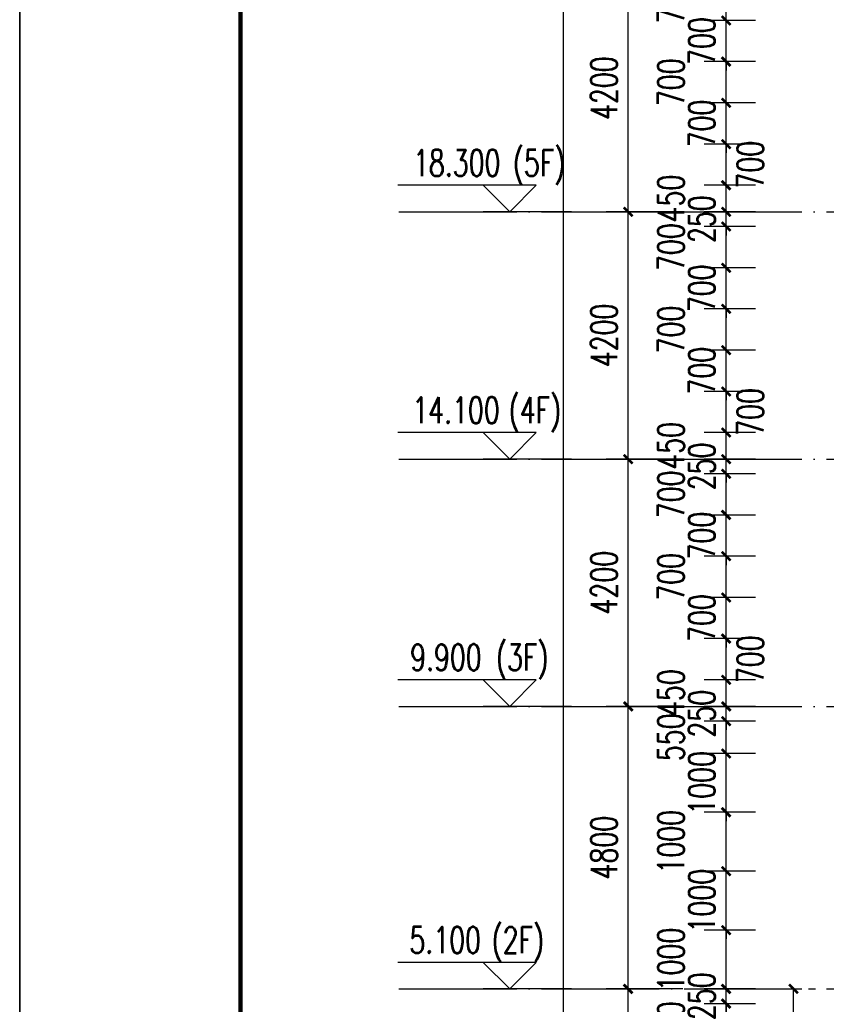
# Model space of a CAD drawing. Header units: millimetres. Extents: x 708158 to 1984082, y -168213 to -53.
# Tile 2 of 220: x 708158 to 721854, y -81118 to -64394. Entities that reach past the tile are written whole.
import ezdxf

# ---------------------------------------------------------------- set-up
doc = ezdxf.new("R2010")
doc.units = ezdxf.units.MM
doc.header["$LTSCALE"] = 1000
doc.linetypes.add('DOTE', pattern=[2.42, 2, -0.2, 0.02, -0.2])
doc.layers.get('0').update_dxf_attribs({"color": 8})
for name, color, linetype in [('A-AXIS', 1, 'DOTE'), ('DIM_ELEV', 3, 'Continuous'), ('PUB_DIM', 3, 'Continuous'), ('PUB_TEXT', 7, 'Continuous')]:
    doc.layers.add(name, color=color, linetype=linetype)
doc.layers.add('图框', color=4, linetype='Continuous', lineweight=35)
doc.styles.add('_TCH_DIM', font='SIMPLEX', dxfattribs={"bigfont": 'GBCBIG'})
doc.styles.add('_TCH_DIM_T3', font='SIMPLEX', dxfattribs={"width": 0.705882, "bigfont": 'GBCBIG'})
doc.dimstyles.new('_TCH_ARCH&&150', dxfattribs={"dimtxt": 446.25, "dimasz": 150, "dimexe": 375, "dimexo": 450, "dimgap": 189.375, "dimtad": 1, "dimdec": 0, "dimzin": 0, "dimdsep": 46, "dimtxsty": '_TCH_DIM_T3', "dimblk": 'ARCHTICK', "dimcen": 0.09, "dimclrt": 7, "dimazin": 2, "dimtfac": 1, "dimtdec": 0, "dimtix": 1, "dimtmove": 2, "dimatfit": 3, "dimfxl": 1, "dimtolj": 1, "dimtzin": 0, "dimarcsym": 0})

# ---------------------------------------------------------------- blocks, each defined once
blk = doc.blocks.new('A$C998f5811')
at = {"layer": '图框', "color": 4}
blk.add_line((-126150, 89100), (-126150, 0), dxfattribs=at)
at = {"layer": '图框', "color": 4, "const_width": 74.2}
blk.add_lwpolyline([(-122400, 1500), (-1500, 1500), (-1500, 87600), (-122400, 87600)], close=True, dxfattribs=at)
blk = doc.blocks.new('_ArchTick')
at = {"color": 0, "linetype": 'ByBlock', "const_width": 0.3}
blk.add_lwpolyline([(-0.5, -0.5), (0.5, 0.5)], dxfattribs=at)
blk = doc.blocks.new('*D82')
at = {"layer": 'Defpoints', "color": 0, "transparency": 16777216}
for p in [(721100, -80857), (721297, -80857), (721100, -83107)]:
    blk.add_point(p, dxfattribs=at)
at = {"layer": 'PUB_DIM', "color": 0, "lineweight": -2, "transparency": 16777216}
for p, q in [((721297, -83107), (721297, -80857)), ((721550, -80857), (721672, -80857)), ((721550, -83107), (721672, -83107))]:
    blk.add_line(p, q, dxfattribs=at)
at = {"layer": 'PUB_DIM', "color": 0, "lineweight": -2, "transparency": 16777216, "xscale": 150, "yscale": 150, "zscale": 150}
for p, rotation in [((721297, -80857), 90), ((721297, -83107), 270)]:
    blk.add_blockref('_ArchTick', p, dxfattribs=dict(at, rotation=rotation))
at = {"layer": 'PUB_DIM', "color": 7, "transparency": 16777216, "insert": (720885, -81982), "char_height": 446.2, "attachment_point": 5, "rotation": 90, "style": '_TCH_DIM_T3'}
blk.add_mtext('\\A1;2250', dxfattribs=at)
blk = doc.blocks.new('*D175')
at = {"layer": 'Defpoints', "color": 0, "transparency": 16777216}
for p in [(717393, -37657), (719866, -37657), (719866, -85957)]:
    blk.add_point(p, dxfattribs=at)
at = {"layer": 'PUB_DIM', "color": 0, "lineweight": -2, "transparency": 16777216}
for p, q in [((719416, -37657), (717018, -37657)), ((717393, -85957), (717393, -37657)), ((719416, -85957), (717018, -85957))]:
    blk.add_line(p, q, dxfattribs=at)
at = {"layer": 'PUB_DIM', "color": 0, "lineweight": -2, "transparency": 16777216, "xscale": 150, "yscale": 150, "zscale": 150}
for p, rotation in [((717393, -37657), 90), ((717393, -85957), 270)]:
    blk.add_blockref('_ArchTick', p, dxfattribs=dict(at, rotation=rotation))
at = {"layer": 'PUB_DIM', "color": 7, "transparency": 16777216, "insert": (716980, -61807), "char_height": 446.2, "attachment_point": 5, "rotation": 90, "style": '_TCH_DIM_T3'}
blk.add_mtext('\\A1;48300', dxfattribs=at)
blk = doc.blocks.new('*D176')
at = {"layer": 'Defpoints', "color": 0, "transparency": 16777216}
for p in [(718489, -80857), (719866, -80857), (719866, -85957)]:
    blk.add_point(p, dxfattribs=at)
at = {"layer": 'PUB_DIM', "color": 0, "lineweight": -2, "transparency": 16777216}
for p, q in [((719416, -80857), (718114, -80857)), ((718489, -85957), (718489, -80857)), ((719416, -85957), (718114, -85957))]:
    blk.add_line(p, q, dxfattribs=at)
at = {"layer": 'PUB_DIM', "color": 0, "lineweight": -2, "transparency": 16777216, "xscale": 150, "yscale": 150, "zscale": 150}
for p, rotation in [((718489, -80857), 90), ((718489, -85957), 270)]:
    blk.add_blockref('_ArchTick', p, dxfattribs=dict(at, rotation=rotation))
at = {"layer": 'PUB_DIM', "color": 7, "transparency": 16777216, "insert": (718077, -83407), "char_height": 446.2, "attachment_point": 5, "rotation": 90, "style": '_TCH_DIM_T3'}
blk.add_mtext('\\A1;5100', dxfattribs=at)
blk = doc.blocks.new('*D177')
at = {"layer": 'Defpoints', "color": 0, "transparency": 16777216}
for p in [(718489, -76057), (719866, -76057), (719866, -80857)]:
    blk.add_point(p, dxfattribs=at)
at = {"layer": 'PUB_DIM', "color": 0, "lineweight": -2, "transparency": 16777216}
for p, q in [((719416, -76057), (718114, -76057)), ((718489, -80857), (718489, -76057)), ((719416, -80857), (718114, -80857))]:
    blk.add_line(p, q, dxfattribs=at)
at = {"layer": 'PUB_DIM', "color": 0, "lineweight": -2, "transparency": 16777216, "xscale": 150, "yscale": 150, "zscale": 150}
for p, rotation in [((718489, -76057), 90), ((718489, -80857), 270)]:
    blk.add_blockref('_ArchTick', p, dxfattribs=dict(at, rotation=rotation))
at = {"layer": 'PUB_DIM', "color": 7, "transparency": 16777216, "insert": (718077, -78457), "char_height": 446.2, "attachment_point": 5, "rotation": 90, "style": '_TCH_DIM_T3'}
blk.add_mtext('\\A1;4800', dxfattribs=at)
blk = doc.blocks.new('*D178')
at = {"layer": 'Defpoints', "color": 0, "transparency": 16777216}
for p in [(718489, -71857), (719866, -71857), (719866, -76057)]:
    blk.add_point(p, dxfattribs=at)
at = {"layer": 'PUB_DIM', "color": 0, "lineweight": -2, "transparency": 16777216}
for p, q in [((719416, -71857), (718114, -71857)), ((718489, -76057), (718489, -71857)), ((719416, -76057), (718114, -76057))]:
    blk.add_line(p, q, dxfattribs=at)
at = {"layer": 'PUB_DIM', "color": 0, "lineweight": -2, "transparency": 16777216, "xscale": 150, "yscale": 150, "zscale": 150}
for p, rotation in [((718489, -71857), 90), ((718489, -76057), 270)]:
    blk.add_blockref('_ArchTick', p, dxfattribs=dict(at, rotation=rotation))
at = {"layer": 'PUB_DIM', "color": 7, "transparency": 16777216, "insert": (718077, -73957), "char_height": 446.2, "attachment_point": 5, "rotation": 90, "style": '_TCH_DIM_T3'}
blk.add_mtext('\\A1;4200', dxfattribs=at)
blk = doc.blocks.new('*D179')
at = {"layer": 'Defpoints', "color": 0, "transparency": 16777216}
for p in [(718489, -67657), (719866, -67657), (719866, -71857)]:
    blk.add_point(p, dxfattribs=at)
at = {"layer": 'PUB_DIM', "color": 0, "lineweight": -2, "transparency": 16777216}
for p, q in [((719416, -67657), (718114, -67657)), ((718489, -71857), (718489, -67657)), ((719416, -71857), (718114, -71857))]:
    blk.add_line(p, q, dxfattribs=at)
at = {"layer": 'PUB_DIM', "color": 0, "lineweight": -2, "transparency": 16777216, "xscale": 150, "yscale": 150, "zscale": 150}
for p, rotation in [((718489, -67657), 90), ((718489, -71857), 270)]:
    blk.add_blockref('_ArchTick', p, dxfattribs=dict(at, rotation=rotation))
at = {"layer": 'PUB_DIM', "color": 7, "transparency": 16777216, "insert": (718077, -69757), "char_height": 446.2, "attachment_point": 5, "rotation": 90, "style": '_TCH_DIM_T3'}
blk.add_mtext('\\A1;4200', dxfattribs=at)
blk = doc.blocks.new('*D180')
at = {"layer": 'Defpoints', "color": 0, "transparency": 16777216}
for p in [(718489, -63457), (719866, -63457), (719866, -67657)]:
    blk.add_point(p, dxfattribs=at)
at = {"layer": 'PUB_DIM', "color": 0, "lineweight": -2, "transparency": 16777216}
for p, q in [((719416, -63457), (718114, -63457)), ((718489, -67657), (718489, -63457)), ((719416, -67657), (718114, -67657))]:
    blk.add_line(p, q, dxfattribs=at)
at = {"layer": 'PUB_DIM', "color": 0, "lineweight": -2, "transparency": 16777216, "xscale": 150, "yscale": 150, "zscale": 150}
for p, rotation in [((718489, -63457), 90), ((718489, -67657), 270)]:
    blk.add_blockref('_ArchTick', p, dxfattribs=dict(at, rotation=rotation))
at = {"layer": 'PUB_DIM', "color": 7, "transparency": 16777216, "insert": (718077, -65557), "char_height": 446.2, "attachment_point": 5, "rotation": 90, "style": '_TCH_DIM_T3'}
blk.add_mtext('\\A1;4200', dxfattribs=at)
blk = doc.blocks.new('*D192')
at = {"layer": 'Defpoints', "color": 0, "transparency": 16777216}
for p in [(720153, -81107), (721100, -81107), (721100, -82107)]:
    blk.add_point(p, dxfattribs=at)
at = {"layer": 'PUB_DIM', "color": 0, "lineweight": -2, "transparency": 16777216}
for p, q in [((720650, -81107), (719778, -81107)), ((720153, -82107), (720153, -81107)), ((720650, -82107), (719778, -82107))]:
    blk.add_line(p, q, dxfattribs=at)
at = {"layer": 'PUB_DIM', "color": 0, "lineweight": -2, "transparency": 16777216, "xscale": 150, "yscale": 150, "zscale": 150}
for p, rotation in [((720153, -81107), 90), ((720153, -82107), 270)]:
    blk.add_blockref('_ArchTick', p, dxfattribs=dict(at, rotation=rotation))
at = {"layer": 'PUB_DIM', "color": 7, "transparency": 16777216, "insert": (719215, -81607), "char_height": 446.2, "attachment_point": 5, "rotation": 90, "style": '_TCH_DIM_T3'}
blk.add_mtext('\\A1;1000', dxfattribs=at)
blk = doc.blocks.new('*D193')
at = {"layer": 'Defpoints', "color": 0, "transparency": 16777216}
for p in [(720153, -80857), (721100, -80857), (721100, -81107)]:
    blk.add_point(p, dxfattribs=at)
at = {"layer": 'PUB_DIM', "color": 0, "lineweight": -2, "transparency": 16777216}
for p, q in [((720153, -80857), (720153, -80707)), ((720650, -80857), (719778, -80857)), ((720153, -81107), (720153, -80857)), ((720650, -81107), (719778, -81107)), ((720153, -81107), (720153, -81257))]:
    blk.add_line(p, q, dxfattribs=at)
at = {"layer": 'PUB_DIM', "color": 0, "lineweight": -2, "transparency": 16777216, "xscale": 150, "yscale": 150, "zscale": 150}
for p, rotation in [((720153, -80857), 270), ((720153, -81107), 90)]:
    blk.add_blockref('_ArchTick', p, dxfattribs=dict(at, rotation=rotation))
at = {"layer": 'PUB_DIM', "color": 7, "transparency": 16777216, "insert": (719740, -80982), "char_height": 446.2, "attachment_point": 5, "rotation": 90, "style": '_TCH_DIM_T3'}
blk.add_mtext('\\A1;250', dxfattribs=at)
blk = doc.blocks.new('*D194')
at = {"layer": 'Defpoints', "color": 0, "transparency": 16777216}
for p in [(720153, -79857), (721100, -79857), (721100, -80857)]:
    blk.add_point(p, dxfattribs=at)
at = {"layer": 'PUB_DIM', "color": 0, "lineweight": -2, "transparency": 16777216}
for p, q in [((720650, -79857), (719778, -79857)), ((720153, -80857), (720153, -79857)), ((720650, -80857), (719778, -80857))]:
    blk.add_line(p, q, dxfattribs=at)
at = {"layer": 'PUB_DIM', "color": 0, "lineweight": -2, "transparency": 16777216, "xscale": 150, "yscale": 150, "zscale": 150}
for p, rotation in [((720153, -79857), 90), ((720153, -80857), 270)]:
    blk.add_blockref('_ArchTick', p, dxfattribs=dict(at, rotation=rotation))
at = {"layer": 'PUB_DIM', "color": 7, "transparency": 16777216, "insert": (719215, -80357), "char_height": 446.2, "attachment_point": 5, "rotation": 90, "style": '_TCH_DIM_T3'}
blk.add_mtext('\\A1;1000', dxfattribs=at)
blk = doc.blocks.new('*D195')
at = {"layer": 'Defpoints', "color": 0, "transparency": 16777216}
for p in [(720153, -78857), (721100, -78857), (721100, -79857)]:
    blk.add_point(p, dxfattribs=at)
at = {"layer": 'PUB_DIM', "color": 0, "lineweight": -2, "transparency": 16777216}
for p, q in [((720153, -78857), (720153, -78707)), ((720650, -78857), (719778, -78857)), ((720153, -79857), (720153, -78857)), ((720650, -79857), (719778, -79857)), ((720153, -79857), (720153, -80007))]:
    blk.add_line(p, q, dxfattribs=at)
at = {"layer": 'PUB_DIM', "color": 0, "lineweight": -2, "transparency": 16777216, "xscale": 150, "yscale": 150, "zscale": 150}
for p, rotation in [((720153, -78857), 270), ((720153, -79857), 90)]:
    blk.add_blockref('_ArchTick', p, dxfattribs=dict(at, rotation=rotation))
at = {"layer": 'PUB_DIM', "color": 7, "transparency": 16777216, "insert": (719740, -79357), "char_height": 446.2, "attachment_point": 5, "rotation": 90, "style": '_TCH_DIM_T3'}
blk.add_mtext('\\A1;1000', dxfattribs=at)
blk = doc.blocks.new('*D196')
at = {"layer": 'Defpoints', "color": 0, "transparency": 16777216}
for p in [(720153, -77857), (721100, -77857), (721100, -78857)]:
    blk.add_point(p, dxfattribs=at)
at = {"layer": 'PUB_DIM', "color": 0, "lineweight": -2, "transparency": 16777216}
for p, q in [((720650, -77857), (719778, -77857)), ((720153, -78857), (720153, -77857)), ((720650, -78857), (719778, -78857))]:
    blk.add_line(p, q, dxfattribs=at)
at = {"layer": 'PUB_DIM', "color": 0, "lineweight": -2, "transparency": 16777216, "xscale": 150, "yscale": 150, "zscale": 150}
for p, rotation in [((720153, -77857), 90), ((720153, -78857), 270)]:
    blk.add_blockref('_ArchTick', p, dxfattribs=dict(at, rotation=rotation))
at = {"layer": 'PUB_DIM', "color": 7, "transparency": 16777216, "insert": (719215, -78357), "char_height": 446.2, "attachment_point": 5, "rotation": 90, "style": '_TCH_DIM_T3'}
blk.add_mtext('\\A1;1000', dxfattribs=at)
blk = doc.blocks.new('*D197')
at = {"layer": 'Defpoints', "color": 0, "transparency": 16777216}
for p in [(720153, -76857), (721100, -76857), (721100, -77857)]:
    blk.add_point(p, dxfattribs=at)
at = {"layer": 'PUB_DIM', "color": 0, "lineweight": -2, "transparency": 16777216}
for p, q in [((720153, -76857), (720153, -76707)), ((720650, -76857), (719778, -76857)), ((720153, -77857), (720153, -76857)), ((720650, -77857), (719778, -77857)), ((720153, -77857), (720153, -78007))]:
    blk.add_line(p, q, dxfattribs=at)
at = {"layer": 'PUB_DIM', "color": 0, "lineweight": -2, "transparency": 16777216, "xscale": 150, "yscale": 150, "zscale": 150}
for p, rotation in [((720153, -76857), 270), ((720153, -77857), 90)]:
    blk.add_blockref('_ArchTick', p, dxfattribs=dict(at, rotation=rotation))
at = {"layer": 'PUB_DIM', "color": 7, "transparency": 16777216, "insert": (719740, -77357), "char_height": 446.2, "attachment_point": 5, "rotation": 90, "style": '_TCH_DIM_T3'}
blk.add_mtext('\\A1;1000', dxfattribs=at)
blk = doc.blocks.new('*D198')
at = {"layer": 'Defpoints', "color": 0, "transparency": 16777216}
for p in [(720153, -76307), (721100, -76307), (721100, -76857)]:
    blk.add_point(p, dxfattribs=at)
at = {"layer": 'PUB_DIM', "color": 0, "lineweight": -2, "transparency": 16777216}
for p, q in [((720650, -76307), (719778, -76307)), ((720153, -76857), (720153, -76307)), ((720650, -76857), (719778, -76857))]:
    blk.add_line(p, q, dxfattribs=at)
at = {"layer": 'PUB_DIM', "color": 0, "lineweight": -2, "transparency": 16777216, "xscale": 150, "yscale": 150, "zscale": 150}
for p, rotation in [((720153, -76307), 90), ((720153, -76857), 270)]:
    blk.add_blockref('_ArchTick', p, dxfattribs=dict(at, rotation=rotation))
at = {"layer": 'PUB_DIM', "color": 7, "transparency": 16777216, "insert": (719215, -76582), "char_height": 446.2, "attachment_point": 5, "rotation": 90, "style": '_TCH_DIM_T3'}
blk.add_mtext('\\A1;550', dxfattribs=at)
blk = doc.blocks.new('*D199')
at = {"layer": 'Defpoints', "color": 0, "transparency": 16777216}
for p in [(720153, -76057), (721100, -76057), (721100, -76307)]:
    blk.add_point(p, dxfattribs=at)
at = {"layer": 'PUB_DIM', "color": 0, "lineweight": -2, "transparency": 16777216}
for p, q in [((720153, -76057), (720153, -75907)), ((720650, -76057), (719778, -76057)), ((720153, -76307), (720153, -76057)), ((720650, -76307), (719778, -76307)), ((720153, -76307), (720153, -76457))]:
    blk.add_line(p, q, dxfattribs=at)
at = {"layer": 'PUB_DIM', "color": 0, "lineweight": -2, "transparency": 16777216, "xscale": 150, "yscale": 150, "zscale": 150}
for p, rotation in [((720153, -76057), 270), ((720153, -76307), 90)]:
    blk.add_blockref('_ArchTick', p, dxfattribs=dict(at, rotation=rotation))
at = {"layer": 'PUB_DIM', "color": 7, "transparency": 16777216, "insert": (719740, -76182), "char_height": 446.2, "attachment_point": 5, "rotation": 90, "style": '_TCH_DIM_T3'}
blk.add_mtext('\\A1;250', dxfattribs=at)
blk = doc.blocks.new('*D200')
at = {"layer": 'Defpoints', "color": 0, "transparency": 16777216}
for p in [(720153, -75607), (721100, -75607), (721100, -76057)]:
    blk.add_point(p, dxfattribs=at)
at = {"layer": 'PUB_DIM', "color": 0, "lineweight": -2, "transparency": 16777216}
for p, q in [((720650, -75607), (719778, -75607)), ((720153, -76057), (720153, -75607)), ((720650, -76057), (719778, -76057))]:
    blk.add_line(p, q, dxfattribs=at)
at = {"layer": 'PUB_DIM', "color": 0, "lineweight": -2, "transparency": 16777216, "xscale": 150, "yscale": 150, "zscale": 150}
for p, rotation in [((720153, -75607), 90), ((720153, -76057), 270)]:
    blk.add_blockref('_ArchTick', p, dxfattribs=dict(at, rotation=rotation))
at = {"layer": 'PUB_DIM', "color": 7, "transparency": 16777216, "insert": (719215, -75832), "char_height": 446.2, "attachment_point": 5, "rotation": 90, "style": '_TCH_DIM_T3'}
blk.add_mtext('\\A1;450', dxfattribs=at)
blk = doc.blocks.new('*D201')
at = {"layer": 'Defpoints', "color": 0, "transparency": 16777216}
for p in [(720153, -74907), (721100, -74907), (721100, -75607)]:
    blk.add_point(p, dxfattribs=at)
at = {"layer": 'PUB_DIM', "color": 0, "lineweight": -2, "transparency": 16777216}
for p, q in [((720650, -74907), (719778, -74907)), ((720153, -75607), (720153, -74907)), ((720650, -75607), (719778, -75607))]:
    blk.add_line(p, q, dxfattribs=at)
at = {"layer": 'PUB_DIM', "color": 0, "lineweight": -2, "transparency": 16777216, "xscale": 150, "yscale": 150, "zscale": 150}
for p, rotation in [((720153, -74907), 90), ((720153, -75607), 270)]:
    blk.add_blockref('_ArchTick', p, dxfattribs=dict(at, rotation=rotation))
at = {"layer": 'PUB_DIM', "color": 7, "transparency": 16777216, "insert": (720565, -75257), "char_height": 446.2, "attachment_point": 5, "rotation": 90, "style": '_TCH_DIM_T3'}
blk.add_mtext('\\A1;700', dxfattribs=at)
blk = doc.blocks.new('*D202')
at = {"layer": 'Defpoints', "color": 0, "transparency": 16777216}
for p in [(720153, -74207), (721100, -74207), (721100, -74907)]:
    blk.add_point(p, dxfattribs=at)
at = {"layer": 'PUB_DIM', "color": 0, "lineweight": -2, "transparency": 16777216}
for p, q in [((720153, -74207), (720153, -74057)), ((720650, -74207), (719778, -74207)), ((720153, -74907), (720153, -74207)), ((720650, -74907), (719778, -74907)), ((720153, -74907), (720153, -75057))]:
    blk.add_line(p, q, dxfattribs=at)
at = {"layer": 'PUB_DIM', "color": 0, "lineweight": -2, "transparency": 16777216, "xscale": 150, "yscale": 150, "zscale": 150}
for p, rotation in [((720153, -74207), 270), ((720153, -74907), 90)]:
    blk.add_blockref('_ArchTick', p, dxfattribs=dict(at, rotation=rotation))
at = {"layer": 'PUB_DIM', "color": 7, "transparency": 16777216, "insert": (719740, -74557), "char_height": 446.2, "attachment_point": 5, "rotation": 90, "style": '_TCH_DIM_T3'}
blk.add_mtext('\\A1;700', dxfattribs=at)
blk = doc.blocks.new('*D203')
at = {"layer": 'Defpoints', "color": 0, "transparency": 16777216}
for p in [(720153, -73507), (721100, -73507), (721100, -74207)]:
    blk.add_point(p, dxfattribs=at)
at = {"layer": 'PUB_DIM', "color": 0, "lineweight": -2, "transparency": 16777216}
for p, q in [((720650, -73507), (719778, -73507)), ((720153, -74207), (720153, -73507)), ((720650, -74207), (719778, -74207))]:
    blk.add_line(p, q, dxfattribs=at)
at = {"layer": 'PUB_DIM', "color": 0, "lineweight": -2, "transparency": 16777216, "xscale": 150, "yscale": 150, "zscale": 150}
for p, rotation in [((720153, -73507), 90), ((720153, -74207), 270)]:
    blk.add_blockref('_ArchTick', p, dxfattribs=dict(at, rotation=rotation))
at = {"layer": 'PUB_DIM', "color": 7, "transparency": 16777216, "insert": (719215, -73857), "char_height": 446.2, "attachment_point": 5, "rotation": 90, "style": '_TCH_DIM_T3'}
blk.add_mtext('\\A1;700', dxfattribs=at)
blk = doc.blocks.new('*D204')
at = {"layer": 'Defpoints', "color": 0, "transparency": 16777216}
for p in [(720153, -72807), (721100, -72807), (721100, -73507)]:
    blk.add_point(p, dxfattribs=at)
at = {"layer": 'PUB_DIM', "color": 0, "lineweight": -2, "transparency": 16777216}
for p, q in [((720153, -72807), (720153, -72657)), ((720650, -72807), (719778, -72807)), ((720153, -73507), (720153, -72807)), ((720650, -73507), (719778, -73507)), ((720153, -73507), (720153, -73657))]:
    blk.add_line(p, q, dxfattribs=at)
at = {"layer": 'PUB_DIM', "color": 0, "lineweight": -2, "transparency": 16777216, "xscale": 150, "yscale": 150, "zscale": 150}
for p, rotation in [((720153, -72807), 270), ((720153, -73507), 90)]:
    blk.add_blockref('_ArchTick', p, dxfattribs=dict(at, rotation=rotation))
at = {"layer": 'PUB_DIM', "color": 7, "transparency": 16777216, "insert": (719740, -73157), "char_height": 446.2, "attachment_point": 5, "rotation": 90, "style": '_TCH_DIM_T3'}
blk.add_mtext('\\A1;700', dxfattribs=at)
blk = doc.blocks.new('*D205')
at = {"layer": 'Defpoints', "color": 0, "transparency": 16777216}
for p in [(720153, -72107), (721100, -72107), (721100, -72807)]:
    blk.add_point(p, dxfattribs=at)
at = {"layer": 'PUB_DIM', "color": 0, "lineweight": -2, "transparency": 16777216}
for p, q in [((720650, -72107), (719778, -72107)), ((720153, -72807), (720153, -72107)), ((720650, -72807), (719778, -72807))]:
    blk.add_line(p, q, dxfattribs=at)
at = {"layer": 'PUB_DIM', "color": 0, "lineweight": -2, "transparency": 16777216, "xscale": 150, "yscale": 150, "zscale": 150}
for p, rotation in [((720153, -72107), 90), ((720153, -72807), 270)]:
    blk.add_blockref('_ArchTick', p, dxfattribs=dict(at, rotation=rotation))
at = {"layer": 'PUB_DIM', "color": 7, "transparency": 16777216, "insert": (719215, -72457), "char_height": 446.2, "attachment_point": 5, "rotation": 90, "style": '_TCH_DIM_T3'}
blk.add_mtext('\\A1;700', dxfattribs=at)
blk = doc.blocks.new('*D206')
at = {"layer": 'Defpoints', "color": 0, "transparency": 16777216}
for p in [(720153, -71857), (721100, -71857), (721100, -72107)]:
    blk.add_point(p, dxfattribs=at)
at = {"layer": 'PUB_DIM', "color": 0, "lineweight": -2, "transparency": 16777216}
for p, q in [((720153, -71857), (720153, -71707)), ((720650, -71857), (719778, -71857)), ((720153, -72107), (720153, -71857)), ((720650, -72107), (719778, -72107)), ((720153, -72107), (720153, -72257))]:
    blk.add_line(p, q, dxfattribs=at)
at = {"layer": 'PUB_DIM', "color": 0, "lineweight": -2, "transparency": 16777216, "xscale": 150, "yscale": 150, "zscale": 150}
for p, rotation in [((720153, -71857), 270), ((720153, -72107), 90)]:
    blk.add_blockref('_ArchTick', p, dxfattribs=dict(at, rotation=rotation))
at = {"layer": 'PUB_DIM', "color": 7, "transparency": 16777216, "insert": (719740, -71982), "char_height": 446.2, "attachment_point": 5, "rotation": 90, "style": '_TCH_DIM_T3'}
blk.add_mtext('\\A1;250', dxfattribs=at)
blk = doc.blocks.new('*D207')
at = {"layer": 'Defpoints', "color": 0, "transparency": 16777216}
for p in [(720153, -71407), (721100, -71407), (721100, -71857)]:
    blk.add_point(p, dxfattribs=at)
at = {"layer": 'PUB_DIM', "color": 0, "lineweight": -2, "transparency": 16777216}
for p, q in [((720650, -71407), (719778, -71407)), ((720153, -71857), (720153, -71407)), ((720650, -71857), (719778, -71857))]:
    blk.add_line(p, q, dxfattribs=at)
at = {"layer": 'PUB_DIM', "color": 0, "lineweight": -2, "transparency": 16777216, "xscale": 150, "yscale": 150, "zscale": 150}
for p, rotation in [((720153, -71407), 90), ((720153, -71857), 270)]:
    blk.add_blockref('_ArchTick', p, dxfattribs=dict(at, rotation=rotation))
at = {"layer": 'PUB_DIM', "color": 7, "transparency": 16777216, "insert": (719215, -71632), "char_height": 446.2, "attachment_point": 5, "rotation": 90, "style": '_TCH_DIM_T3'}
blk.add_mtext('\\A1;450', dxfattribs=at)
blk = doc.blocks.new('*D208')
at = {"layer": 'Defpoints', "color": 0, "transparency": 16777216}
for p in [(720153, -70707), (721100, -70707), (721100, -71407)]:
    blk.add_point(p, dxfattribs=at)
at = {"layer": 'PUB_DIM', "color": 0, "lineweight": -2, "transparency": 16777216}
for p, q in [((720650, -70707), (719778, -70707)), ((720153, -71407), (720153, -70707)), ((720650, -71407), (719778, -71407))]:
    blk.add_line(p, q, dxfattribs=at)
at = {"layer": 'PUB_DIM', "color": 0, "lineweight": -2, "transparency": 16777216, "xscale": 150, "yscale": 150, "zscale": 150}
for p, rotation in [((720153, -70707), 90), ((720153, -71407), 270)]:
    blk.add_blockref('_ArchTick', p, dxfattribs=dict(at, rotation=rotation))
at = {"layer": 'PUB_DIM', "color": 7, "transparency": 16777216, "insert": (720565, -71057), "char_height": 446.2, "attachment_point": 5, "rotation": 90, "style": '_TCH_DIM_T3'}
blk.add_mtext('\\A1;700', dxfattribs=at)
blk = doc.blocks.new('*D209')
at = {"layer": 'Defpoints', "color": 0, "transparency": 16777216}
for p in [(720153, -70007), (721100, -70007), (721100, -70707)]:
    blk.add_point(p, dxfattribs=at)
at = {"layer": 'PUB_DIM', "color": 0, "lineweight": -2, "transparency": 16777216}
for p, q in [((720153, -70007), (720153, -69857)), ((720650, -70007), (719778, -70007)), ((720153, -70707), (720153, -70007)), ((720650, -70707), (719778, -70707)), ((720153, -70707), (720153, -70857))]:
    blk.add_line(p, q, dxfattribs=at)
at = {"layer": 'PUB_DIM', "color": 0, "lineweight": -2, "transparency": 16777216, "xscale": 150, "yscale": 150, "zscale": 150}
for p, rotation in [((720153, -70007), 270), ((720153, -70707), 90)]:
    blk.add_blockref('_ArchTick', p, dxfattribs=dict(at, rotation=rotation))
at = {"layer": 'PUB_DIM', "color": 7, "transparency": 16777216, "insert": (719740, -70357), "char_height": 446.2, "attachment_point": 5, "rotation": 90, "style": '_TCH_DIM_T3'}
blk.add_mtext('\\A1;700', dxfattribs=at)
blk = doc.blocks.new('*D210')
at = {"layer": 'Defpoints', "color": 0, "transparency": 16777216}
for p in [(720153, -69307), (721100, -69307), (721100, -70007)]:
    blk.add_point(p, dxfattribs=at)
at = {"layer": 'PUB_DIM', "color": 0, "lineweight": -2, "transparency": 16777216}
for p, q in [((720650, -69307), (719778, -69307)), ((720153, -70007), (720153, -69307)), ((720650, -70007), (719778, -70007))]:
    blk.add_line(p, q, dxfattribs=at)
at = {"layer": 'PUB_DIM', "color": 0, "lineweight": -2, "transparency": 16777216, "xscale": 150, "yscale": 150, "zscale": 150}
for p, rotation in [((720153, -69307), 90), ((720153, -70007), 270)]:
    blk.add_blockref('_ArchTick', p, dxfattribs=dict(at, rotation=rotation))
at = {"layer": 'PUB_DIM', "color": 7, "transparency": 16777216, "insert": (719215, -69657), "char_height": 446.2, "attachment_point": 5, "rotation": 90, "style": '_TCH_DIM_T3'}
blk.add_mtext('\\A1;700', dxfattribs=at)
blk = doc.blocks.new('*D211')
at = {"layer": 'Defpoints', "color": 0, "transparency": 16777216}
for p in [(720153, -68607), (721100, -68607), (721100, -69307)]:
    blk.add_point(p, dxfattribs=at)
at = {"layer": 'PUB_DIM', "color": 0, "lineweight": -2, "transparency": 16777216}
for p, q in [((720153, -68607), (720153, -68457)), ((720650, -68607), (719778, -68607)), ((720153, -69307), (720153, -68607)), ((720650, -69307), (719778, -69307)), ((720153, -69307), (720153, -69457))]:
    blk.add_line(p, q, dxfattribs=at)
at = {"layer": 'PUB_DIM', "color": 0, "lineweight": -2, "transparency": 16777216, "xscale": 150, "yscale": 150, "zscale": 150}
for p, rotation in [((720153, -68607), 270), ((720153, -69307), 90)]:
    blk.add_blockref('_ArchTick', p, dxfattribs=dict(at, rotation=rotation))
at = {"layer": 'PUB_DIM', "color": 7, "transparency": 16777216, "insert": (719740, -68957), "char_height": 446.2, "attachment_point": 5, "rotation": 90, "style": '_TCH_DIM_T3'}
blk.add_mtext('\\A1;700', dxfattribs=at)
blk = doc.blocks.new('*D212')
at = {"layer": 'Defpoints', "color": 0, "transparency": 16777216}
for p in [(720153, -67907), (721100, -67907), (721100, -68607)]:
    blk.add_point(p, dxfattribs=at)
at = {"layer": 'PUB_DIM', "color": 0, "lineweight": -2, "transparency": 16777216}
for p, q in [((720650, -67907), (719778, -67907)), ((720153, -68607), (720153, -67907)), ((720650, -68607), (719778, -68607))]:
    blk.add_line(p, q, dxfattribs=at)
at = {"layer": 'PUB_DIM', "color": 0, "lineweight": -2, "transparency": 16777216, "xscale": 150, "yscale": 150, "zscale": 150}
for p, rotation in [((720153, -67907), 90), ((720153, -68607), 270)]:
    blk.add_blockref('_ArchTick', p, dxfattribs=dict(at, rotation=rotation))
at = {"layer": 'PUB_DIM', "color": 7, "transparency": 16777216, "insert": (719215, -68257), "char_height": 446.2, "attachment_point": 5, "rotation": 90, "style": '_TCH_DIM_T3'}
blk.add_mtext('\\A1;700', dxfattribs=at)
blk = doc.blocks.new('*D213')
at = {"layer": 'Defpoints', "color": 0, "transparency": 16777216}
for p in [(720153, -67657), (721100, -67657), (721100, -67907)]:
    blk.add_point(p, dxfattribs=at)
at = {"layer": 'PUB_DIM', "color": 0, "lineweight": -2, "transparency": 16777216}
for p, q in [((720153, -67657), (720153, -67507)), ((720650, -67657), (719778, -67657)), ((720153, -67907), (720153, -67657)), ((720650, -67907), (719778, -67907)), ((720153, -67907), (720153, -68057))]:
    blk.add_line(p, q, dxfattribs=at)
at = {"layer": 'PUB_DIM', "color": 0, "lineweight": -2, "transparency": 16777216, "xscale": 150, "yscale": 150, "zscale": 150}
for p, rotation in [((720153, -67657), 270), ((720153, -67907), 90)]:
    blk.add_blockref('_ArchTick', p, dxfattribs=dict(at, rotation=rotation))
at = {"layer": 'PUB_DIM', "color": 7, "transparency": 16777216, "insert": (719740, -67782), "char_height": 446.2, "attachment_point": 5, "rotation": 90, "style": '_TCH_DIM_T3'}
blk.add_mtext('\\A1;250', dxfattribs=at)
blk = doc.blocks.new('*D214')
at = {"layer": 'Defpoints', "color": 0, "transparency": 16777216}
for p in [(720153, -67207), (721100, -67207), (721100, -67657)]:
    blk.add_point(p, dxfattribs=at)
at = {"layer": 'PUB_DIM', "color": 0, "lineweight": -2, "transparency": 16777216}
for p, q in [((720650, -67207), (719778, -67207)), ((720153, -67657), (720153, -67207)), ((720650, -67657), (719778, -67657))]:
    blk.add_line(p, q, dxfattribs=at)
at = {"layer": 'PUB_DIM', "color": 0, "lineweight": -2, "transparency": 16777216, "xscale": 150, "yscale": 150, "zscale": 150}
for p, rotation in [((720153, -67207), 90), ((720153, -67657), 270)]:
    blk.add_blockref('_ArchTick', p, dxfattribs=dict(at, rotation=rotation))
at = {"layer": 'PUB_DIM', "color": 7, "transparency": 16777216, "insert": (719215, -67432), "char_height": 446.2, "attachment_point": 5, "rotation": 90, "style": '_TCH_DIM_T3'}
blk.add_mtext('\\A1;450', dxfattribs=at)
blk = doc.blocks.new('*D215')
at = {"layer": 'Defpoints', "color": 0, "transparency": 16777216}
for p in [(720153, -66507), (721100, -66507), (721100, -67207)]:
    blk.add_point(p, dxfattribs=at)
at = {"layer": 'PUB_DIM', "color": 0, "lineweight": -2, "transparency": 16777216}
for p, q in [((720650, -66507), (719778, -66507)), ((720153, -67207), (720153, -66507)), ((720650, -67207), (719778, -67207))]:
    blk.add_line(p, q, dxfattribs=at)
at = {"layer": 'PUB_DIM', "color": 0, "lineweight": -2, "transparency": 16777216, "xscale": 150, "yscale": 150, "zscale": 150}
for p, rotation in [((720153, -66507), 90), ((720153, -67207), 270)]:
    blk.add_blockref('_ArchTick', p, dxfattribs=dict(at, rotation=rotation))
at = {"layer": 'PUB_DIM', "color": 7, "transparency": 16777216, "insert": (720565, -66857), "char_height": 446.2, "attachment_point": 5, "rotation": 90, "style": '_TCH_DIM_T3'}
blk.add_mtext('\\A1;700', dxfattribs=at)
blk = doc.blocks.new('*D216')
at = {"layer": 'Defpoints', "color": 0, "transparency": 16777216}
for p in [(720153, -65807), (721100, -65807), (721100, -66507)]:
    blk.add_point(p, dxfattribs=at)
at = {"layer": 'PUB_DIM', "color": 0, "lineweight": -2, "transparency": 16777216}
for p, q in [((720153, -65807), (720153, -65657)), ((720650, -65807), (719778, -65807)), ((720153, -66507), (720153, -65807)), ((720650, -66507), (719778, -66507)), ((720153, -66507), (720153, -66657))]:
    blk.add_line(p, q, dxfattribs=at)
at = {"layer": 'PUB_DIM', "color": 0, "lineweight": -2, "transparency": 16777216, "xscale": 150, "yscale": 150, "zscale": 150}
for p, rotation in [((720153, -65807), 270), ((720153, -66507), 90)]:
    blk.add_blockref('_ArchTick', p, dxfattribs=dict(at, rotation=rotation))
at = {"layer": 'PUB_DIM', "color": 7, "transparency": 16777216, "insert": (719740, -66157), "char_height": 446.2, "attachment_point": 5, "rotation": 90, "style": '_TCH_DIM_T3'}
blk.add_mtext('\\A1;700', dxfattribs=at)
blk = doc.blocks.new('*D217')
at = {"layer": 'Defpoints', "color": 0, "transparency": 16777216}
for p in [(720153, -65107), (721100, -65107), (721100, -65807)]:
    blk.add_point(p, dxfattribs=at)
at = {"layer": 'PUB_DIM', "color": 0, "lineweight": -2, "transparency": 16777216}
for p, q in [((720650, -65107), (719778, -65107)), ((720153, -65807), (720153, -65107)), ((720650, -65807), (719778, -65807))]:
    blk.add_line(p, q, dxfattribs=at)
at = {"layer": 'PUB_DIM', "color": 0, "lineweight": -2, "transparency": 16777216, "xscale": 150, "yscale": 150, "zscale": 150}
for p, rotation in [((720153, -65107), 90), ((720153, -65807), 270)]:
    blk.add_blockref('_ArchTick', p, dxfattribs=dict(at, rotation=rotation))
at = {"layer": 'PUB_DIM', "color": 7, "transparency": 16777216, "insert": (719215, -65457), "char_height": 446.2, "attachment_point": 5, "rotation": 90, "style": '_TCH_DIM_T3'}
blk.add_mtext('\\A1;700', dxfattribs=at)
blk = doc.blocks.new('*D218')
at = {"layer": 'Defpoints', "color": 0, "transparency": 16777216}
for p in [(720153, -64407), (721100, -64407), (721100, -65107)]:
    blk.add_point(p, dxfattribs=at)
at = {"layer": 'PUB_DIM', "color": 0, "lineweight": -2, "transparency": 16777216}
for p, q in [((720153, -64407), (720153, -64257)), ((720650, -64407), (719778, -64407)), ((720153, -65107), (720153, -64407)), ((720650, -65107), (719778, -65107)), ((720153, -65107), (720153, -65257))]:
    blk.add_line(p, q, dxfattribs=at)
at = {"layer": 'PUB_DIM', "color": 0, "lineweight": -2, "transparency": 16777216, "xscale": 150, "yscale": 150, "zscale": 150}
for p, rotation in [((720153, -64407), 270), ((720153, -65107), 90)]:
    blk.add_blockref('_ArchTick', p, dxfattribs=dict(at, rotation=rotation))
at = {"layer": 'PUB_DIM', "color": 7, "transparency": 16777216, "insert": (719740, -64757), "char_height": 446.2, "attachment_point": 5, "rotation": 90, "style": '_TCH_DIM_T3'}
blk.add_mtext('\\A1;700', dxfattribs=at)
blk = doc.blocks.new('*D219')
at = {"layer": 'Defpoints', "color": 0, "transparency": 16777216}
for p in [(720153, -63707), (721100, -63707), (721100, -64407)]:
    blk.add_point(p, dxfattribs=at)
at = {"layer": 'PUB_DIM', "color": 0, "lineweight": -2, "transparency": 16777216}
for p, q in [((720650, -63707), (719778, -63707)), ((720153, -64407), (720153, -63707)), ((720650, -64407), (719778, -64407))]:
    blk.add_line(p, q, dxfattribs=at)
at = {"layer": 'PUB_DIM', "color": 0, "lineweight": -2, "transparency": 16777216, "xscale": 150, "yscale": 150, "zscale": 150}
for p, rotation in [((720153, -63707), 90), ((720153, -64407), 270)]:
    blk.add_blockref('_ArchTick', p, dxfattribs=dict(at, rotation=rotation))
at = {"layer": 'PUB_DIM', "color": 7, "transparency": 16777216, "insert": (719215, -64057), "char_height": 446.2, "attachment_point": 5, "rotation": 90, "style": '_TCH_DIM_T3'}
blk.add_mtext('\\A1;700', dxfattribs=at)

msp = doc.modelspace()

# ---------------------------------------------------------------- linework, layer by layer
at = {"layer": 'A-AXIS'}
for p, q in [((714598, -67656.7), (825203.3, -67656.7)), ((714598, -71856.7), (825203.3, -71856.7)), ((714598, -76056.7), (825203.3, -76056.7)), ((714598, -80856.7), (825203.3, -80856.7))]:
    msp.add_line(p, q, dxfattribs=at)
at = {"layer": 'DIM_ELEV'}
for p, q in [((716928, -67206.7), (714580.5, -67206.7)), ((716478, -67656.7), (716028, -67206.7)), ((716478, -67656.7), (716928, -67206.7)), ((717528, -67656.7), (716028, -67656.7)), ((716928, -71406.7), (714580.5, -71406.7)), ((716478, -71856.7), (716028, -71406.7)), ((716478, -71856.7), (716928, -71406.7)), ((717528, -71856.7), (716028, -71856.7)), ((716928, -75606.7), (714580.5, -75606.7)), ((716478, -76056.7), (716028, -75606.7)), ((716478, -76056.7), (716928, -75606.7)), ((717528, -76056.7), (716028, -76056.7)), ((716928, -80406.7), (714580.5, -80406.7)), ((716478, -80856.7), (716028, -80406.7)), ((716478, -80856.7), (716928, -80406.7)), ((717528, -80856.7), (716028, -80856.7))]:
    msp.add_line(p, q, dxfattribs=at)

# ---------------------------------------------------------------- block references
msp.add_blockref('A$C998f5811', (834307.6, -107699.9))

# ---------------------------------------------------------------- texts
at = {"layer": 'PUB_TEXT', "style": '_TCH_DIM', "width": 0.705882}
for s, p in [('(5F)', (716530.5, -67049.2)), ('18.300', (714835.5, -67049.2)), ('14.100', (714823.5, -71249.2)), ('(4F)', (716458.5, -71249.2)), ('9.900', (714787.5, -75449.2)), ('(3F)', (716242.5, -75449.2)), ('(2F)', (716170.5, -80249.2)), ('5.100', (714775.5, -80249.2))]:
    msp.add_text(s, height=446.25, dxfattribs=at).set_placement(p)

# ---------------------------------------------------------------- dimensions: what is measured, and where the dimension line sits
at = {"layer": 'PUB_DIM'}
for p1, p2, distance, picture, middle in [((719865.9, -85956.7), (719865.9, -37656.7), 2473.1, '*D175', (716980.3, -61806.7)), ((719865.9, -67656.7), (719865.9, -63456.7), 1376.7, '*D180', (718076.7, -65556.7)), ((721100.5, -65106.7), (721100.5, -64406.7), 947.8, '*D218', (719740.2, -64756.7)), ((721100.5, -66506.7), (721100.5, -65806.7), 947.8, '*D216', (719740.2, -66156.7)), ((721100.5, -67906.7), (721100.5, -67656.7), 947.8, '*D213', (719740.2, -67781.7)), ((719865.9, -71856.7), (719865.9, -67656.7), 1376.7, '*D179', (718076.7, -69756.7)), ((721100.5, -69306.7), (721100.5, -68606.7), 947.8, '*D211', (719740.2, -68956.7)), ((721100.5, -70706.7), (721100.5, -70006.7), 947.8, '*D209', (719740.2, -70356.7)), ((721100.5, -72106.7), (721100.5, -71856.7), 947.8, '*D206', (719740.2, -71981.7)), ((719865.9, -76056.7), (719865.9, -71856.7), 1376.7, '*D178', (718076.7, -73956.7)), ((721100.5, -73506.7), (721100.5, -72806.7), 947.8, '*D204', (719740.2, -73156.7)), ((721100.5, -74906.7), (721100.5, -74206.7), 947.8, '*D202', (719740.2, -74556.7)), ((721100.5, -76306.7), (721100.5, -76056.7), 947.8, '*D199', (719740.2, -76181.7)), ((719865.9, -80856.7), (719865.9, -76056.7), 1376.7, '*D177', (718076.7, -78456.7)), ((721100.5, -77856.7), (721100.5, -76856.7), 947.8, '*D197', (719740.2, -77356.7)), ((721100.5, -79856.7), (721100.5, -78856.7), 947.8, '*D195', (719740.2, -79356.7)), ((721100.5, -81106.7), (721100.5, -80856.7), 947.8, '*D193', (719740.2, -80981.7)), ((719865.9, -85956.7), (719865.9, -80856.7), 1376.7, '*D176', (718076.7, -83406.7)), ((721100.5, -83106.7), (721100.5, -80856.7), -196.6, '*D82', (720884.6, -81981.7))]:
    dim = msp.add_aligned_dim(p1=p1, p2=p2, distance=distance, dimstyle='_TCH_ARCH&&150', dxfattribs=at)
    dim.commit()
    dim.dimension.update_dxf_attribs({"geometry": picture, "text_midpoint": middle})
for base, p1, p2, picture, middle in [((720152.7, -63706.7), (721100.5, -64406.7), (721100.5, -63706.7), '*D219', (719215.2, -64056.7)), ((720152.7, -65106.7), (721100.5, -65806.7), (721100.5, -65106.7), '*D217', (719215.2, -65456.7)), ((720152.7, -66506.7), (721100.5, -67206.7), (721100.5, -66506.7), '*D215', (720565.2, -66856.7)), ((720152.7, -67206.7), (721100.5, -67656.7), (721100.5, -67206.7), '*D214', (719215.2, -67431.7)), ((720152.7, -67906.7), (721100.5, -68606.7), (721100.5, -67906.7), '*D212', (719215.2, -68256.7)), ((720152.7, -69306.7), (721100.5, -70006.7), (721100.5, -69306.7), '*D210', (719215.2, -69656.7)), ((720152.7, -70706.7), (721100.5, -71406.7), (721100.5, -70706.7), '*D208', (720565.2, -71056.7)), ((720152.7, -71406.7), (721100.5, -71856.7), (721100.5, -71406.7), '*D207', (719215.2, -71631.7)), ((720152.7, -72106.7), (721100.5, -72806.7), (721100.5, -72106.7), '*D205', (719215.2, -72456.7)), ((720152.7, -73506.7), (721100.5, -74206.7), (721100.5, -73506.7), '*D203', (719215.2, -73856.7)), ((720152.7, -74906.7), (721100.5, -75606.7), (721100.5, -74906.7), '*D201', (720565.2, -75256.7)), ((720152.7, -75606.7), (721100.5, -76056.7), (721100.5, -75606.7), '*D200', (719215.2, -75831.7)), ((720152.7, -76306.7), (721100.5, -76856.7), (721100.5, -76306.7), '*D198', (719215.2, -76581.7)), ((720152.7, -77856.7), (721100.5, -78856.7), (721100.5, -77856.7), '*D196', (719215.2, -78356.7)), ((720152.7, -79856.7), (721100.5, -80856.7), (721100.5, -79856.7), '*D194', (719215.2, -80356.7)), ((720152.7, -81106.7), (721100.5, -82106.7), (721100.5, -81106.7), '*D192', (719215.2, -81606.7))]:
    dim = msp.add_linear_dim(base=base, p1=p1, p2=p2, angle=90, dimstyle='_TCH_ARCH&&150', dxfattribs=at)
    dim.commit()
    dim.dimension.update_dxf_attribs({"geometry": picture, "text_midpoint": middle, "dimtype": 129})

doc.saveas('drawing.dxf')
